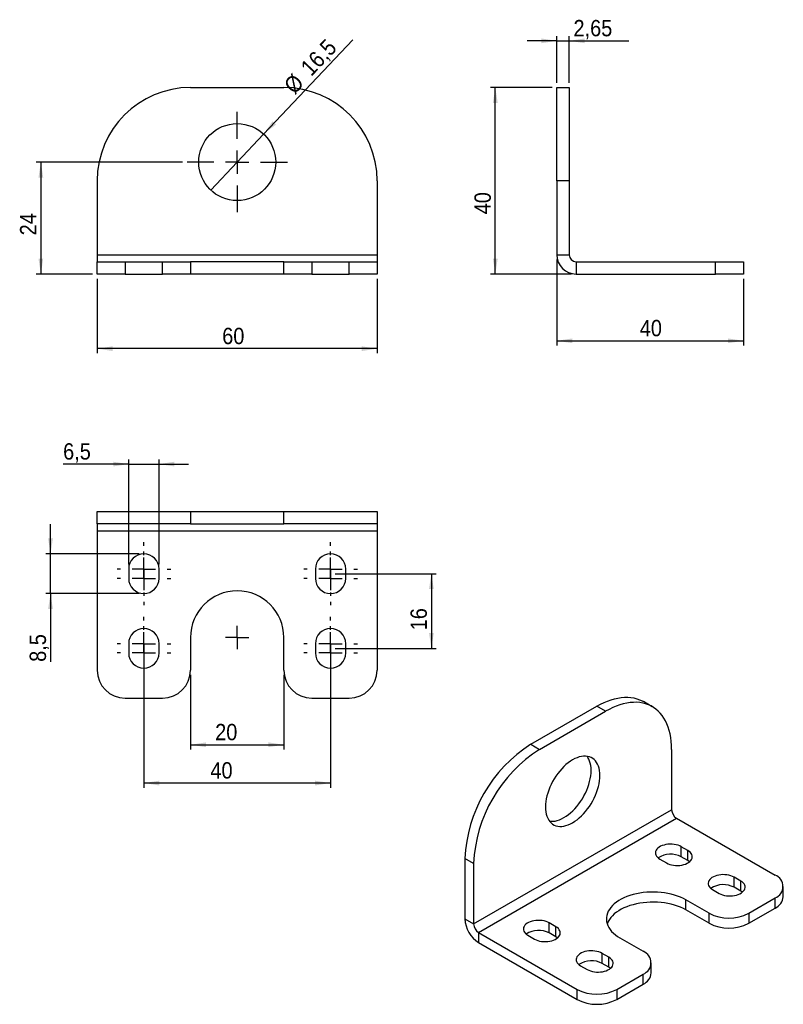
# Model space of a CAD drawing. Extents: x 245 to 409, y 72 to 283.
import ezdxf

# ---------------------------------------------------------------- set-up
doc = ezdxf.new("R2010")
doc.units = 0
doc.header["$PDSIZE"] = -1
doc.linetypes.add('HIDDEN', pattern=[1.905, 1.27, -0.635])
doc.layers.get('0').update_dxf_attribs({"linetype": 'CONTINUOUS'})
doc.styles.add('SLDTEXTSTYLE0', font='GOTHIC.TTF', dxfattribs={"width": 0.913})
doc.dimstyles.new('SLDDIMSTYLE0', dxfattribs={"dimtxt": 3.5, "dimasz": 3.302, "dimexe": 0, "dimexo": 0.0625, "dimgap": 0.875, "dimtad": 1, "dimdec": 3, "dimrnd": 1e-09, "dimzin": 12, "dimtxsty": 'SLDTEXTSTYLE0', "dimsah": 1, "dimcen": 0.09, "dimazin": 3, "dimtfac": 1, "dimtdec": 3, "dimtofl": 0, "dimtmove": 0, "dimatfit": 3, "dimtolj": 1, "dimtzin": 12})
doc.dimstyles.new('SLDDIMSTYLE1', dxfattribs={"dimtxt": 3.5, "dimasz": 3.302, "dimexe": 0, "dimexo": 0.0625, "dimgap": 0.875, "dimtad": 1, "dimdec": 3, "dimrnd": 1e-09, "dimzin": 12, "dimtxsty": 'SLDTEXTSTYLE0', "dimsah": 1, "dimcen": 0.09, "dimazin": 3, "dimtfac": 1, "dimtdec": 3, "dimtmove": 0, "dimatfit": 3, "dimtolj": 1, "dimtzin": 12})
doc.dimstyles.new('SLDDIMSTYLE2', dxfattribs={"dimtxt": 3.5, "dimasz": 3.302, "dimexe": 0, "dimexo": 0.0625, "dimgap": 0.875, "dimtad": 1, "dimdec": 3, "dimrnd": 1e-09, "dimzin": 12, "dimtxsty": 'SLDTEXTSTYLE0', "dimblk1": 'NONE', "dimsah": 1, "dimcen": 0, "dimazin": 3, "dimtfac": 1, "dimtdec": 3, "dimtmove": 0, "dimatfit": 3, "dimtolj": 1, "dimtzin": 12})

# ---------------------------------------------------------------- blocks, each defined once
blk = doc.blocks.new('_D')
at = {"color": 218, "linetype": 'CONTINUOUS'}
for p, q in [((360.56, 231.42), (360.56, 212.96)), ((400.56, 227.27), (400.56, 212.96)), ((360.56, 213.96), (400.56, 213.96))]:
    blk.add_line(p, q, dxfattribs=at)
for points in [[(360.56, 213.96), (363.86, 213.45), (363.86, 214.46)], [(400.56, 213.96), (397.26, 214.46), (397.26, 213.45)]]:
    blk.add_solid(points, dxfattribs=at)
at = {"color": 218, "linetype": 'CONTINUOUS', "insert": (378.33, 218.43, 0.1), "char_height": 3.5, "attachment_point": 1, "style": 'SLDTEXTSTYLE0'}
blk.add_mtext('40', dxfattribs=at)
blk = doc.blocks.new('_D_1')
at = {"color": 218, "linetype": 'CONTINUOUS'}
for p, q in [((359.56, 268.27), (346.38, 268.27)), ((347.38, 228.27), (347.38, 268.27)), ((363.71, 228.27), (346.38, 228.27))]:
    blk.add_line(p, q, dxfattribs=at)
for points in [[(347.38, 268.27), (346.87, 264.96), (347.89, 264.96)], [(347.38, 228.27), (347.89, 231.57), (346.87, 231.57)]]:
    blk.add_solid(points, dxfattribs=at)
at = {"color": 218, "linetype": 'CONTINUOUS', "insert": (342.91, 241.07, 0.1), "char_height": 3.5, "attachment_point": 1, "rotation": 90, "style": 'SLDTEXTSTYLE0'}
blk.add_mtext('40', dxfattribs=at)
blk = doc.blocks.new('_D_2')
at = {"color": 218, "linetype": 'CONTINUOUS'}
for p, q in [((360.56, 269.27), (360.56, 279.27)), ((363.21, 269.27), (363.21, 279.27)), ((360.56, 278.27), (354.21, 278.27)), ((360.56, 278.27), (363.21, 278.27)), ((363.21, 278.27), (376.02, 278.27))]:
    blk.add_line(p, q, dxfattribs=at)
for points in [[(360.56, 278.27), (357.26, 278.77), (357.26, 277.76)], [(363.21, 278.27), (366.51, 277.76), (366.51, 278.77)]]:
    blk.add_solid(points, dxfattribs=at)
at = {"color": 218, "linetype": 'CONTINUOUS', "insert": (364.13, 282.74, 0.1), "char_height": 3.5, "attachment_point": 1, "style": 'SLDTEXTSTYLE0'}
blk.add_mtext('2,65', dxfattribs=at)
blk = doc.blocks.new('_D_3')
at = {"color": 218, "linetype": 'CONTINUOUS'}
for q in [(316.83, 278.45), (286.4, 246.27)]:
    blk.add_line((297.74, 258.26), q, dxfattribs=at)
blk.add_solid([(297.74, 258.26), (300.38, 260.31), (299.64, 261.01)], dxfattribs=at)
at = {"color": 218, "linetype": 'CONTINUOUS', "char_height": 3.5, "attachment_point": 1, "rotation": 46.6048, "style": 'SLDTEXTSTYLE0'}
for s, insert in [('16,5', (305.38, 272.9, -19.9)), ('%%c', (301.79, 269.03, -19.9))]:
    blk.add_mtext(s, dxfattribs=dict(at, insert=insert))
blk = doc.blocks.new('_NONE')
blk = doc.blocks.new('_D_4')
at = {"color": 218, "linetype": 'CONTINUOUS'}
for p, q in [((262.07, 227.27), (262.07, 211.27)), ((322.07, 227.27), (322.07, 211.27)), ((322.07, 212.27), (262.07, 212.27))]:
    blk.add_line(p, q, dxfattribs=at)
for points in [[(262.07, 212.27), (265.37, 211.76), (265.37, 212.77)], [(322.07, 212.27), (318.77, 212.77), (318.77, 211.76)]]:
    blk.add_solid(points, dxfattribs=at)
at = {"color": 218, "linetype": 'CONTINUOUS', "insert": (288.86, 216.74, -19.9), "char_height": 3.5, "attachment_point": 1, "style": 'SLDTEXTSTYLE0'}
blk.add_mtext('60', dxfattribs=at)
blk = doc.blocks.new('_D_5')
at = {"color": 218, "linetype": 'CONTINUOUS'}
for p, q in [((280.32, 252.27), (249, 252.27)), ((250, 252.27), (250, 228.27)), ((261.07, 228.27), (249, 228.27))]:
    blk.add_line(p, q, dxfattribs=at)
for points in [[(250, 252.27), (249.49, 248.96), (250.51, 248.96)], [(250, 228.27), (250.51, 231.57), (249.49, 231.57)]]:
    blk.add_solid(points, dxfattribs=at)
at = {"color": 218, "linetype": 'CONTINUOUS', "insert": (245.53, 236.56, -19.9), "char_height": 3.5, "attachment_point": 1, "rotation": 90, "style": 'SLDTEXTSTYLE0'}
blk.add_mtext('24', dxfattribs=at)
blk = doc.blocks.new('SW_CENTERMARKSYMBOL_0')
at = {"color": 0, "linetype": 'CONTINUOUS'}
for p, q in [((0, 5), (0, 10.75)), ((0, 0), (0, 2.5)), ((-5, 0), (-10.75, 0)), ((0, 0), (-2.5, 0)), ((0, 0), (0, -2.5)), ((0, 0), (2.5, 0)), ((5, 0), (10.75, 0)), ((0, -5), (0, -10.75))]:
    blk.add_line(p, q, dxfattribs=at)
blk = doc.blocks.new('_D_6')
at = {"color": 218, "linetype": 'CONTINUOUS'}
for p, q in [((272.07, 147.02), (272.07, 118.14)), ((312.07, 147.02), (312.07, 118.14)), ((312.07, 119.14), (272.07, 119.14))]:
    blk.add_line(p, q, dxfattribs=at)
for points in [[(272.07, 119.14), (275.37, 118.63), (275.37, 119.65)], [(312.07, 119.14), (308.77, 119.65), (308.77, 118.63)]]:
    blk.add_solid(points, dxfattribs=at)
at = {"color": 218, "linetype": 'CONTINUOUS', "insert": (286.33, 123.61, 0.1), "char_height": 3.5, "attachment_point": 1, "style": 'SLDTEXTSTYLE0'}
blk.add_mtext('40', dxfattribs=at)
blk = doc.blocks.new('_D_7')
at = {"color": 179, "linetype": 'CONTINUOUS'}
for p, q in [((313.07, 164.02), (334.68, 164.02)), ((333.68, 164.02), (333.68, 148.02)), ((313.07, 148.02), (334.68, 148.02))]:
    blk.add_line(p, q, dxfattribs=at)
for points in [[(333.68, 164.02), (333.17, 160.72), (334.19, 160.72)], [(333.68, 148.02), (334.19, 151.33), (333.17, 151.33)]]:
    blk.add_solid(points, dxfattribs=at)
at = {"color": 179, "linetype": 'CONTINUOUS', "insert": (329.21, 151.89, 0.1), "char_height": 3.5, "attachment_point": 1, "rotation": 90, "style": 'SLDTEXTSTYLE0'}
blk.add_mtext('16', dxfattribs=at)
blk = doc.blocks.new('_D_8')
at = {"color": 218, "linetype": 'CONTINUOUS'}
for p, q in [((282.07, 142.35), (282.07, 126.35)), ((302.07, 142.35), (302.07, 126.35)), ((282.07, 127.35), (302.07, 127.35))]:
    blk.add_line(p, q, dxfattribs=at)
for points in [[(282.07, 127.35), (285.37, 126.84), (285.37, 127.86)], [(302.07, 127.35), (298.77, 127.86), (298.77, 126.84)]]:
    blk.add_solid(points, dxfattribs=at)
at = {"color": 218, "linetype": 'CONTINUOUS', "insert": (287.35, 131.82, -19.9), "char_height": 3.5, "attachment_point": 1, "style": 'SLDTEXTSTYLE0'}
blk.add_mtext('20', dxfattribs=at)
blk = doc.blocks.new('_D_9')
at = {"color": 218, "linetype": 'CONTINUOUS'}
for p, q in [((252.07, 168.27), (252.07, 174.62)), ((271.07, 168.27), (251.07, 168.27)), ((252.07, 159.77), (252.07, 168.27)), ((271.07, 159.77), (251.07, 159.77)), ((252.07, 159.77), (252.07, 145.13))]:
    blk.add_line(p, q, dxfattribs=at)
for points in [[(252.07, 168.27), (252.58, 171.58), (251.56, 171.58)], [(252.07, 159.77), (251.56, 156.47), (252.58, 156.47)]]:
    blk.add_solid(points, dxfattribs=at)
at = {"color": 218, "linetype": 'CONTINUOUS', "insert": (247.6, 145.13, -19.9), "char_height": 3.5, "attachment_point": 1, "rotation": 90, "style": 'SLDTEXTSTYLE0'}
blk.add_mtext('8,5', dxfattribs=at)
blk = doc.blocks.new('_D_10')
at = {"color": 218, "linetype": 'CONTINUOUS'}
for p, q in [((268.82, 166.02), (268.82, 188.52)), ((275.32, 166.02), (275.32, 188.52)), ((268.82, 187.52), (254.77, 187.52)), ((268.82, 187.52), (275.32, 187.52)), ((275.32, 187.52), (281.67, 187.52))]:
    blk.add_line(p, q, dxfattribs=at)
for points in [[(268.82, 187.52), (265.52, 188.03), (265.52, 187.02)], [(275.32, 187.52), (278.62, 187.02), (278.62, 188.03)]]:
    blk.add_solid(points, dxfattribs=at)
at = {"color": 218, "linetype": 'CONTINUOUS', "insert": (254.77, 191.99, -19.9), "char_height": 3.5, "attachment_point": 1, "style": 'SLDTEXTSTYLE0'}
blk.add_mtext('6,5', dxfattribs=at)
blk = doc.blocks.new('SW_CENTERMARKSYMBOL_1')
at = {"color": 0, "linetype": 'CONTINUOUS'}
for p, q in [((0, 5), (0, 5.75)), ((0, 0), (0, 2.5)), ((-5, 0), (-5.75, 0)), ((0, 0), (-2.5, 0)), ((0, 0), (0, -2.5)), ((0, 0), (2.5, 0)), ((5, 0), (5.75, 0)), ((0, -5), (0, -5.75))]:
    blk.add_line(p, q, dxfattribs=at)
blk = doc.blocks.new('SW_CENTERMARKSYMBOL_2')
at = {"color": 0, "linetype": 'CONTINUOUS'}
for p, q in [((0, 5), (0, 5.75)), ((0, 0), (0, 2.5)), ((-5, 0), (-5.75, 0)), ((0, 0), (-2.5, 0)), ((0, 0), (0, -2.5)), ((0, 0), (2.5, 0)), ((5, 0), (5.75, 0)), ((0, -5), (0, -5.75))]:
    blk.add_line(p, q, dxfattribs=at)
blk = doc.blocks.new('SW_CENTERMARKSYMBOL_3')
at = {"color": 0, "linetype": 'CONTINUOUS'}
for p, q in [((0, 5), (0, 5.75)), ((0, 0), (0, 2.5)), ((-5, 0), (-5.75, 0)), ((0, 0), (-2.5, 0)), ((0, 0), (0, -2.5)), ((0, 0), (2.5, 0)), ((5, 0), (5.75, 0)), ((0, -5), (0, -5.75))]:
    blk.add_line(p, q, dxfattribs=at)
blk = doc.blocks.new('SW_CENTERMARKSYMBOL_4')
at = {"color": 0, "linetype": 'CONTINUOUS'}
for p, q in [((0, 5), (0, 5.75)), ((0, 0), (0, 2.5)), ((-5, 0), (-5.75, 0)), ((0, 0), (-2.5, 0)), ((0, 0), (0, -2.5)), ((0, 0), (2.5, 0)), ((5, 0), (5.75, 0)), ((0, -5), (0, -5.75))]:
    blk.add_line(p, q, dxfattribs=at)
blk = doc.blocks.new('SW_CENTERMARKSYMBOL_5')
at = {"color": 0, "linetype": 'CONTINUOUS'}
for p, q in [((0, 5), (0, 5.75)), ((0, 0), (0, 2.5)), ((-5, 0), (-5.75, 0)), ((0, 0), (-2.5, 0)), ((0, 0), (0, -2.5)), ((0, 0), (2.5, 0)), ((5, 0), (5.75, 0)), ((0, -5), (0, -5.75))]:
    blk.add_line(p, q, dxfattribs=at)
blk = doc.blocks.new('SW_CENTERMARKSYMBOL_6')
at = {"color": 0, "linetype": 'CONTINUOUS'}
for p, q in [((0, 5), (0, 5.75)), ((0, 0), (0, 2.5)), ((-5, 0), (-5.75, 0)), ((0, 0), (-2.5, 0)), ((0, 0), (0, -2.5)), ((0, 0), (2.5, 0)), ((5, 0), (5.75, 0)), ((0, -5), (0, -5.75))]:
    blk.add_line(p, q, dxfattribs=at)
blk = doc.blocks.new('SW_CENTERMARKSYMBOL_7')
at = {"color": 0, "linetype": 'CONTINUOUS'}
for p, q in [((0, 5), (0, 5.75)), ((0, 0), (0, 2.5)), ((-5, 0), (-5.75, 0)), ((0, 0), (-2.5, 0)), ((0, 0), (0, -2.5)), ((0, 0), (2.5, 0)), ((5, 0), (5.75, 0)), ((0, -5), (0, -5.75))]:
    blk.add_line(p, q, dxfattribs=at)
blk = doc.blocks.new('SW_CENTERMARKSYMBOL_8')
at = {"color": 0, "linetype": 'CONTINUOUS'}
for p, q in [((0, 5), (0, 5.75)), ((0, 0), (0, 2.5)), ((-5, 0), (-5.75, 0)), ((0, 0), (-2.5, 0)), ((0, 0), (0, -2.5)), ((0, 0), (2.5, 0)), ((5, 0), (5.75, 0)), ((0, -5), (0, -5.75))]:
    blk.add_line(p, q, dxfattribs=at)
blk = doc.blocks.new('SW_CENTERMARKSYMBOL_9')
at = {"color": 0, "linetype": 'CONTINUOUS'}
for q in [(0, 2.5), (-2.5, 0), (0, -2.5), (2.5, 0)]:
    blk.add_line((0, 0), q, dxfattribs=at)

msp = doc.modelspace()

# ---------------------------------------------------------------- linework, layer by layer
at = {"color": 7, "linetype": 'CONTINUOUS'}
for p, q in [((282.0697, 268.2655), (302.0697, 268.2655)), ((360.5573, 268.2655), (363.2073, 268.2655)), ((360.5573, 248.2655), (360.5573, 268.2655)), ((363.2073, 268.2655), (363.2073, 248.2655)), ((262.0697, 248.2655), (262.0697, 232.4155)), ((322.0697, 248.2655), (322.0697, 232.4155)), ((363.2073, 248.2655), (360.5573, 248.2655)), ((360.5573, 248.2655), (360.5573, 232.4155)), ((363.2073, 248.2655), (363.2073, 232.4155)), ((262.0697, 232.4155), (262.0697, 230.9155)), ((262.0697, 232.4155), (322.0697, 232.4155)), ((322.0697, 232.4155), (322.0697, 230.9155)), ((360.5573, 232.4155), (363.2073, 232.4155)), ((262.0697, 228.2655), (262.0697, 230.9155)), ((262.0697, 230.9155), (268.0697, 230.9155)), ((268.0697, 230.9155), (268.0697, 228.2655)), ((268.0697, 230.9155), (276.0697, 230.9155)), ((276.0697, 228.2655), (276.0697, 230.9155)), ((276.0697, 230.9155), (282.0697, 230.9155)), ((282.0697, 230.9155), (282.0697, 228.2655)), ((302.0697, 230.9155), (282.0697, 230.9155)), ((302.0697, 228.2655), (302.0697, 230.9155)), ((302.0697, 230.9155), (308.0697, 230.9155)), ((308.0697, 230.9155), (308.0697, 228.2655)), ((308.0697, 230.9155), (316.0697, 230.9155)), ((316.0697, 228.2655), (316.0697, 230.9155)), ((316.0697, 230.9155), (322.0697, 230.9155)), ((322.0697, 230.9155), (322.0697, 228.2655)), ((364.7073, 230.9155), (364.7073, 228.2655)), ((364.7073, 230.9155), (394.5573, 230.9155)), ((394.5573, 228.2655), (394.5573, 230.9155)), ((394.5573, 230.9155), (400.5573, 230.9155)), ((400.5573, 230.9155), (400.5573, 228.2655)), ((268.0697, 228.2655), (262.0697, 228.2655)), ((268.0697, 228.2655), (276.0697, 228.2655)), ((282.0697, 228.2655), (276.0697, 228.2655)), ((302.0697, 228.2655), (282.0697, 228.2655)), ((308.0697, 228.2655), (302.0697, 228.2655)), ((308.0697, 228.2655), (316.0697, 228.2655)), ((322.0697, 228.2655), (316.0697, 228.2655)), ((364.7073, 228.2655), (394.5573, 228.2655)), ((400.5573, 228.2655), (394.5573, 228.2655)), ((262.0697, 174.6988), (262.0697, 177.3488)), ((262.0697, 177.3488), (282.0697, 177.3488)), ((282.0697, 177.3488), (282.0697, 174.6988)), ((282.0697, 177.3488), (302.0697, 177.3488)), ((302.0697, 174.6988), (302.0697, 177.3488)), ((302.0697, 177.3488), (322.0697, 177.3488)), ((322.0697, 177.3488), (322.0697, 174.6988)), ((282.0697, 174.6988), (262.0697, 174.6988)), ((262.0697, 174.6988), (262.0697, 173.1988)), ((262.0697, 173.1988), (322.0697, 173.1988)), ((262.0697, 173.1988), (262.0697, 143.3488)), ((282.0697, 174.6988), (302.0697, 174.6988)), ((322.0697, 174.6988), (302.0697, 174.6988)), ((322.0697, 174.6988), (322.0697, 173.1988)), ((322.0697, 173.1988), (322.0697, 143.3488)), ((268.8197, 165.0238), (268.8197, 163.0238)), ((275.3197, 163.0238), (275.3197, 165.0238)), ((308.8197, 165.0238), (308.8197, 163.0238)), ((315.3197, 163.0238), (315.3197, 165.0238)), ((282.0697, 150.3488), (282.0697, 143.3488)), ((302.0697, 143.3488), (302.0697, 150.3488)), ((268.8197, 149.0238), (268.8197, 147.0238)), ((275.3197, 147.0238), (275.3197, 149.0238)), ((308.8197, 149.0238), (308.8197, 147.0238)), ((315.3197, 147.0238), (315.3197, 149.0238)), ((268.0697, 137.3488), (276.0697, 137.3488)), ((308.0697, 137.3488), (316.0697, 137.3488)), ((355.0047, 127.4451), (369.1469, 135.6092)), ((371.0207, 134.5275), (369.1469, 135.6092)), ((381.0199, 135.5176), (379.1461, 136.5994)), ((356.8786, 126.3634), (371.0207, 134.5275)), ((355.0047, 127.4451), (356.8786, 126.3634)), ((385.1628, 126.3607), (385.1628, 113.4186)), ((342.7364, 88.9263), (385.1628, 113.4186)), ((343.7971, 87.0892), (386.2235, 111.5814)), ((386.2235, 111.5814), (407.3306, 99.3965)), ((388.6453, 104.6726), (387.2311, 105.489)), ((387.2311, 103.3252), (387.2311, 105.489)), ((388.6453, 102.5088), (388.6453, 104.6726)), ((342.7364, 101.8685), (340.8626, 102.9502)), ((340.8626, 102.9502), (340.8626, 90.0081)), ((342.7364, 101.8685), (342.7364, 88.9263)), ((382.6349, 102.8357), (384.0491, 102.0193)), ((388.6453, 102.5088), (387.2311, 103.3252)), ((399.959, 98.1413), (398.5448, 98.9577)), ((398.5448, 96.7939), (398.5448, 98.9577)), ((399.959, 95.9775), (399.959, 98.1413)), ((393.9486, 96.3044), (395.3629, 95.488)), ((399.959, 95.9775), (398.5448, 96.7939)), ((409.088, 94.7835), (409.088, 96.9473)), ((393.1885, 91.2325), (388.2388, 94.0899)), ((388.2388, 91.9261), (388.2388, 94.0899)), ((401.6738, 91.2325), (407.3306, 94.4981)), ((407.3306, 92.3343), (407.3306, 94.4981)), ((393.1885, 89.0686), (388.2388, 91.9261)), ((393.1885, 89.0686), (393.1885, 91.2325)), ((401.6738, 89.0686), (407.3306, 92.3343)), ((401.6738, 91.2325), (401.6738, 89.0686)), ((340.8626, 90.0081), (342.7364, 88.9263)), ((360.3611, 88.3444), (358.9469, 89.1608)), ((358.9469, 86.997), (358.9469, 89.1608)), ((343.7971, 87.0892), (364.9042, 74.9043)), ((343.7971, 87.0892), (343.7971, 84.9254)), ((360.3611, 86.1806), (358.9469, 86.997)), ((360.3611, 86.1806), (360.3611, 88.3444)), ((343.7971, 84.9254), (364.9042, 72.7405)), ((354.3507, 86.5075), (355.7649, 85.6911)), ((374.0966, 85.9258), (379.0464, 83.0684)), ((371.6748, 81.8132), (370.2606, 82.6296)), ((370.2606, 80.4657), (370.2606, 82.6296)), ((371.6748, 79.6493), (370.2606, 80.4657)), ((371.6748, 79.6493), (371.6748, 81.8132)), ((380.8037, 78.4553), (380.8037, 80.6192)), ((365.6644, 79.9762), (367.0786, 79.1598)), ((373.3895, 74.9043), (379.0464, 78.1699)), ((379.0464, 76.0061), (379.0464, 78.1699)), ((373.3895, 72.7405), (379.0464, 76.0061)), ((364.9042, 72.7405), (364.9042, 74.9043)), ((373.3895, 74.9043), (373.3895, 72.7405))]:
    msp.add_line(p, q, dxfattribs=at)
at = {"color": 7, "linetype": 'CONTINUOUS', "flags": 128}
for points in [[(369.1469, 135.6092), (369.9125, 136.0273), (370.6759, 136.3962), (371.4348, 136.7149), (372.187, 136.9824), (372.9303, 137.1981), (373.6625, 137.3611), (374.3814, 137.4712), (375.085, 137.5278), (375.7712, 137.531), (376.4379, 137.4806), (377.0833, 137.3768), (377.7053, 137.2199), (378.3023, 137.0104), (378.8724, 136.7489), (379.1461, 136.5994)], [(385.1628, 126.3607), (385.1421, 127.2329), (385.0799, 128.0785), (384.9765, 128.8952), (384.8322, 129.6805), (384.6474, 130.4321), (384.4225, 131.1478), (384.1584, 131.8255), (383.8558, 132.4633), (383.5154, 133.0592), (383.1385, 133.6115), (382.726, 134.1186), (382.2792, 134.579), (381.7993, 134.9913), (381.2878, 135.3544), (380.7462, 135.6672), (380.1761, 135.9287), (379.5792, 136.1382), (378.9571, 136.2951), (378.3117, 136.3988), (377.645, 136.4492), (376.9588, 136.4461), (376.2552, 136.3894), (375.5363, 136.2794), (374.8041, 136.1163), (374.0608, 135.9007), (373.3086, 135.6331), (372.5497, 135.3144), (371.7863, 134.9455), (371.0207, 134.5275)], [(363.9496, 124.1172), (363.4679, 123.8161), (362.9895, 123.4711), (362.5176, 123.0844), (362.0555, 122.6587), (361.6063, 122.1971), (361.1731, 121.7025), (360.7589, 121.1784), (360.3665, 120.6283), (359.9986, 120.0561), (359.6577, 119.4656), (359.3461, 118.8608), (359.0659, 118.246), (358.8191, 117.6252), (358.6074, 117.0027), (358.4321, 116.3829), (358.2945, 115.7698), (358.1956, 115.1678), (358.1359, 114.5809), (358.116, 114.0131), (358.1359, 113.4683), (358.1956, 112.9502), (358.2945, 112.4624), (358.4321, 112.0082), (358.6074, 111.5907), (358.8191, 111.2128), (359.0659, 110.877), (359.3461, 110.5856), (359.6577, 110.3406), (359.9986, 110.1437), (360.3665, 109.9963), (360.7589, 109.8993), (361.1731, 109.8534), (361.6063, 109.8589), (362.0555, 109.9158), (362.5176, 110.0237), (362.9895, 110.1819), (363.4679, 110.3892), (363.9496, 110.6443), (364.4314, 110.9454), (364.9098, 111.2905), (365.3817, 111.6772), (365.8438, 112.1028), (366.293, 112.5645), (366.7261, 113.0591), (367.1403, 113.5832), (367.5327, 114.1332), (367.9006, 114.7055), (368.2416, 115.296), (368.5532, 115.9007), (368.8334, 116.5156), (369.0802, 117.1364), (369.2919, 117.7588), (369.4672, 118.3787), (369.6048, 118.9917), (369.7037, 119.5937), (369.7633, 120.1807), (369.7833, 120.7485), (369.7633, 121.2932), (369.7037, 121.8113), (369.6048, 122.2991), (369.4672, 122.7533), (369.2919, 123.1708), (369.0802, 123.5488), (368.8334, 123.8846), (368.5532, 124.176), (368.2416, 124.4209), (367.9006, 124.6178), (367.5327, 124.7653), (367.1403, 124.8623), (366.7261, 124.9082), (366.293, 124.9026), (365.8438, 124.8457), (365.3817, 124.7378), (364.9098, 124.5797), (364.4314, 124.3723), (363.9496, 124.1172)], [(358.9958, 110.9634), (359.2993, 110.9351), (359.7325, 110.9407), (360.1816, 110.9976), (360.6437, 111.1055), (361.1156, 111.2636), (361.5941, 111.471), (362.0758, 111.7261), (362.5575, 112.0272), (363.036, 112.3722), (363.5079, 112.7589), (363.97, 113.1845), (364.4191, 113.6462), (364.8523, 114.1408), (365.2665, 114.6649), (365.6589, 115.215), (366.0268, 115.7872), (366.3677, 116.3777), (366.6794, 116.9825), (366.9595, 117.5973), (367.2063, 118.2181), (367.4181, 118.8405), (367.5934, 119.4604), (367.7309, 120.0734), (367.8299, 120.6755), (367.8895, 121.2624), (367.9094, 121.8302), (367.8895, 122.375), (367.8299, 122.8931), (367.7309, 123.3808), (367.5934, 123.8351), (367.4181, 124.2526), (367.2063, 124.6305), (367.0296, 124.8798)], [(387.2311, 105.489), (386.8968, 105.6573), (386.5259, 105.7977), (386.1253, 105.9077), (385.7025, 105.9852), (385.2654, 106.0287), (384.8221, 106.0374), (384.3808, 106.0112), (383.9499, 105.9506), (383.5372, 105.8567), (383.1506, 105.7312), (382.7971, 105.5764), (382.4835, 105.3954), (382.2154, 105.1913), (381.998, 104.9681), (381.8353, 104.7299), (381.7303, 104.4811), (381.6849, 104.2264), (381.7001, 103.9705), (381.7754, 103.7181), (381.9096, 103.474), (382.1001, 103.2428), (382.3434, 103.0287), (382.6349, 102.8357)], [(384.0491, 102.0193), (384.3835, 101.851), (384.7544, 101.7105), (385.155, 101.6005), (385.5778, 101.5231), (386.0149, 101.4796), (386.4582, 101.4708), (386.8995, 101.497), (387.3304, 101.5576), (387.7431, 101.6516), (388.1297, 101.7771), (388.4832, 101.9318), (388.7968, 102.1129), (389.0648, 102.3169), (389.2822, 102.5401), (389.445, 102.7784), (389.55, 103.0271), (389.5953, 103.2819), (389.5802, 103.5378), (389.5048, 103.7901), (389.3706, 104.0342), (389.1801, 104.2655), (388.9369, 104.4796), (388.6453, 104.6726)], [(389.0024, 102.264), (388.9369, 102.3158), (388.6453, 102.5088)], [(398.5448, 98.9577), (398.2105, 99.126), (397.8396, 99.2665), (397.439, 99.3764), (397.0162, 99.4539), (396.5791, 99.4974), (396.1358, 99.5062), (395.6945, 99.48), (395.2636, 99.4193), (394.8509, 99.3254), (394.4643, 99.1999), (394.1108, 99.0452), (393.7972, 98.8641), (393.5291, 98.6601), (393.3117, 98.4369), (393.149, 98.1986), (393.044, 97.9499), (392.9986, 97.6951), (393.0138, 97.4392), (393.0891, 97.1869), (393.2233, 96.9428), (393.4138, 96.7115), (393.6571, 96.4974), (393.9486, 96.3044)], [(395.3629, 95.488), (395.6972, 95.3197), (396.0681, 95.1793), (396.4687, 95.0693), (396.8915, 94.9918), (397.3286, 94.9483), (397.7719, 94.9396), (398.2132, 94.9658), (398.6441, 95.0264), (399.0568, 95.1203), (399.4434, 95.2458), (399.7969, 95.4006), (400.1105, 95.5816), (400.3785, 95.7857), (400.5959, 96.0089), (400.7587, 96.2471), (400.8637, 96.4959), (400.9091, 96.7506), (400.8939, 97.0065), (400.8185, 97.2589), (400.6844, 97.5029), (400.4938, 97.7342), (400.2506, 97.9483), (399.959, 98.1413)], [(388.2388, 94.0899), (387.6767, 94.3904), (387.0765, 94.6652), (386.4416, 94.9126), (385.7757, 95.1313), (385.0828, 95.3199), (384.367, 95.4773), (383.6323, 95.6027), (382.8832, 95.6952), (382.124, 95.7543), (381.3592, 95.7797), (380.5933, 95.7712), (379.8308, 95.7289), (379.0761, 95.653), (378.3337, 95.5441), (377.6079, 95.4026), (376.903, 95.2294), (376.2231, 95.0256), (375.5722, 94.7924), (374.9542, 94.5311), (374.3726, 94.2433), (373.831, 93.9305), (373.3323, 93.5948), (372.8797, 93.238), (372.4757, 92.8623), (372.1227, 92.4698), (371.8228, 92.0629), (371.5777, 91.6439), (371.3889, 91.2153), (371.2575, 90.7796), (371.1842, 90.3394), (371.1695, 89.8973), (371.2135, 89.4558), (371.3159, 89.0175), (371.4762, 88.5851), (371.6933, 88.161), (371.966, 87.7477), (372.2927, 87.3477), (372.6715, 86.9633), (373.1001, 86.5968), (373.5761, 86.2503), (374.0966, 85.9258)], [(400.3162, 95.7327), (400.2506, 95.7845), (399.959, 95.9775)], [(388.2388, 91.9261), (387.6767, 92.2266), (387.0765, 92.5013), (386.4416, 92.7488), (385.7757, 92.9675), (385.0828, 93.1561), (384.367, 93.3135), (383.6323, 93.4388), (382.8832, 93.5313), (382.124, 93.5904), (381.3592, 93.6158), (380.5933, 93.6074), (379.8308, 93.5651), (379.0761, 93.4892), (378.3337, 93.3802), (377.6079, 93.2387), (376.903, 93.0656), (376.2231, 92.8618), (375.5722, 92.6286), (374.9542, 92.3673), (374.3726, 92.0794), (373.831, 91.7667), (373.3323, 91.431), (372.8797, 91.0742), (372.4757, 90.6985), (372.1227, 90.306), (371.8228, 89.8991), (371.5777, 89.4801), (371.3889, 89.0515), (371.3449, 88.9259)], [(358.9469, 89.1608), (358.6125, 89.3291), (358.2416, 89.4696), (357.841, 89.5795), (357.4182, 89.657), (356.9811, 89.7005), (356.5378, 89.7093), (356.0965, 89.6831), (355.6656, 89.6224), (355.2529, 89.5285), (354.8663, 89.403), (354.5128, 89.2483), (354.1992, 89.0672), (353.9312, 88.8632), (353.7138, 88.64), (353.551, 88.4017), (353.446, 88.153), (353.4007, 87.8982), (353.4158, 87.6423), (353.4912, 87.39), (353.6254, 87.1459), (353.8159, 86.9146), (354.0591, 86.7005), (354.3507, 86.5075)], [(355.7649, 85.6911), (356.0992, 85.5228), (356.4701, 85.3824), (356.8707, 85.2724), (357.2935, 85.1949), (357.7306, 85.1514), (358.1739, 85.1427), (358.6152, 85.1689), (359.0461, 85.2295), (359.4588, 85.3234), (359.8454, 85.4489), (360.1989, 85.6037), (360.5125, 85.7847), (360.7806, 85.9888), (360.998, 86.212), (361.1607, 86.4502), (361.2657, 86.699), (361.3111, 86.9537), (361.2959, 87.2096), (361.2206, 87.462), (361.0864, 87.706), (360.8959, 87.9373), (360.6526, 88.1514), (360.3611, 88.3444)], [(360.7182, 85.9358), (360.6526, 85.9876), (360.3611, 86.1806)], [(370.2606, 82.6296), (369.9262, 82.7979), (369.5553, 82.9383), (369.1547, 83.0483), (368.732, 83.1257), (368.2948, 83.1693), (367.8515, 83.178), (367.4103, 83.1518), (366.9793, 83.0912), (366.5666, 82.9972), (366.18, 82.8717), (365.8266, 82.717), (365.5129, 82.5359), (365.2449, 82.3319), (365.0275, 82.1087), (364.8647, 81.8705), (364.7597, 81.6217), (364.7144, 81.367), (364.7295, 81.111), (364.8049, 80.8587), (364.9391, 80.6146), (365.1296, 80.3834), (365.3729, 80.1692), (365.6644, 79.9762)], [(367.0786, 79.1598), (367.4129, 78.9915), (367.7838, 78.8511), (368.1844, 78.7411), (368.6072, 78.6637), (369.0443, 78.6201), (369.4876, 78.6114), (369.9289, 78.6376), (370.3599, 78.6982), (370.7725, 78.7922), (371.1591, 78.9177), (371.5126, 79.0724), (371.8262, 79.2535), (372.0943, 79.4575), (372.3117, 79.6807), (372.4744, 79.9189), (372.5794, 80.1677), (372.6248, 80.4224), (372.6096, 80.6784), (372.5343, 80.9307), (372.4001, 81.1748), (372.2096, 81.406), (371.9663, 81.6202), (371.6748, 81.8132)], [(372.0319, 79.4046), (371.9663, 79.4563), (371.6748, 79.6493)]]:
    msp.add_lwpolyline(points, dxfattribs=at)
at = {"color": 7, "linetype": 'CONTINUOUS'}
msp.add_circle((292.0697, 252.2655), 8.25, dxfattribs=at)
for centre, radius, start, end in [((282.0697, 248.2655), 20, 90, 180), ((302.0697, 248.2655), 20, 0, 90), ((364.7073, 232.4155), 4.15, 180, 270), ((364.7073, 232.4155), 1.5, 180, 270), ((272.0697, 165.0238), 3.25, 0, 180), ((312.0697, 165.0238), 3.25, 0, 180), ((272.0697, 163.0238), 3.25, 180, 0), ((312.0697, 163.0238), 3.25, 180, 0), ((292.0697, 150.3488), 10, 0, 180), ((272.0697, 149.0238), 3.25, 0, 180), ((312.0697, 149.0238), 3.25, 0, 180), ((272.0697, 147.0238), 3.25, 180, 0), ((312.0697, 147.0238), 3.25, 180, 0), ((268.0697, 143.3488), 6, 180, 270), ((276.0697, 143.3488), 6, 270, 0), ((308.0697, 143.3488), 6, 180, 270), ((316.0697, 143.3488), 6, 270, 0), ((371.5306, 101.574), 30.6988, 122.569432, 177.430568), ((373.4044, 100.4922), 30.6989, 122.569466, 177.430534), ((387.4657, 113.5233), 2.3052, 182.605493, 237.394507), ((384.957, 99.1034), 4.7953, 61.690255, 123.967209), ((406.4011, 96.9473), 2.6197, 290.783376, 69.216593), ((396.2707, 92.5722), 4.7953, 61.690265, 123.96719), ((406.0853, 95.0829), 3.0176, 294.374574, 354.30523), ((397.4311, 99.4207), 9.2221, 242.609671, 297.39035), ((347.2159, 90.2877), 6.3595, 182.520089, 237.479911), ((345.0393, 89.0311), 2.3052, 182.605493, 237.394507), ((397.4311, 97.2569), 9.2221, 242.609671, 297.39035), ((356.6728, 82.7753), 4.7953, 61.690229, 123.967235), ((378.1168, 80.6192), 2.6197, 290.78337, 69.216568), ((367.9865, 76.244), 4.7953, 61.690238, 123.967216), ((377.801, 78.7548), 3.0176, 294.374591, 354.30519), ((369.1469, 83.0926), 9.2221, 242.60966, 297.39035), ((369.1469, 80.9287), 9.2221, 242.60966, 297.39035)]:
    msp.add_arc(centre, radius, start, end, dxfattribs=at)
at = {"color": 218, "linetype": 'HIDDEN'}
for p in [(272.0697, 164.0238), (312.0697, 164.0238), (272.0697, 148.0238), (312.0697, 148.0238)]:
    msp.add_point(p, dxfattribs=at)

# ---------------------------------------------------------------- block references
at = {"color": 218, "linetype": 'CONTINUOUS'}
for name, p in [('SW_CENTERMARKSYMBOL_0', (292.0697, 252.2655)), ('SW_CENTERMARKSYMBOL_8', (272.0697, 165.0238)), ('SW_CENTERMARKSYMBOL_6', (312.0697, 165.0238)), ('SW_CENTERMARKSYMBOL_7', (272.0697, 163.0238)), ('SW_CENTERMARKSYMBOL_5', (312.0697, 163.0238)), ('SW_CENTERMARKSYMBOL_2', (272.0697, 149.0238)), ('SW_CENTERMARKSYMBOL_4', (312.0697, 149.0238)), ('SW_CENTERMARKSYMBOL_1', (272.0697, 147.0238)), ('SW_CENTERMARKSYMBOL_9', (292.0697, 150.3488)), ('SW_CENTERMARKSYMBOL_3', (312.0697, 147.0238))]:
    msp.add_blockref(name, p, dxfattribs=at)

# ---------------------------------------------------------------- dimensions: what is measured, and where the dimension line sits
for base, p1, p2, dimstyle, picture, middle in [((363.2073, 278.2655), (360.5573, 268.2655), (363.2073, 268.2655), 'SLDDIMSTYLE1', '_D_2', (370.0741, 278.2655)), ((400.5573, 213.9551), (360.5573, 232.4155), (400.5573, 228.2655), 'SLDDIMSTYLE0', '_D', (382.3347, 213.9551)), ((262.0697, 212.2655), (322.0697, 228.2655), (262.0697, 228.2655), 'SLDDIMSTYLE0', '_D_4', (292.8676, 212.2655)), ((275.3197, 187.5238), (268.8197, 165.0238), (275.3197, 165.0238), 'SLDDIMSTYLE1', '_D_10', (259.4239, 187.5238)), ((272.0697, 119.1395), (312.0697, 148.0238), (272.0697, 148.0238), 'SLDDIMSTYLE0', '_D_6', (290.3353, 119.1395)), ((302.0697, 127.3488), (282.0697, 143.3488), (302.0697, 143.3488), 'SLDDIMSTYLE0', '_D_8', (291.3578, 127.3488))]:
    dim = msp.add_linear_dim(base=base, p1=p1, p2=p2, dimstyle=dimstyle, dxfattribs=at)
    dim.commit()
    dim.dimension.update_dxf_attribs({"geometry": picture, "text_midpoint": middle, "dimtype": 160})
dim = msp.add_diameter_dim_2p(p1=(286.4017, 246.2707), p2=(297.7376, 258.2602), dimstyle='SLDDIMSTYLE2', dxfattribs=at)
dim.commit()
dim.dimension.update_dxf_attribs({"geometry": '_D_3', "text_midpoint": (311.0244, 272.3129), "dimtype": 163})
for base, p1, p2, dimstyle, picture, middle in [((347.3815, 268.2655), (364.7073, 228.2655), (360.5573, 268.2655), 'SLDDIMSTYLE0', '_D_1', (347.3815, 245.0774)), ((250.0004, 228.2655), (281.3197, 252.2655), (262.0697, 228.2655), 'SLDDIMSTYLE0', '_D_5', (250.0004, 240.5716)), ((252.0697, 168.2738), (272.0697, 159.7738), (272.0697, 168.2738), 'SLDDIMSTYLE1', '_D_9', (252.0697, 149.7803))]:
    dim = msp.add_linear_dim(base=base, p1=p1, p2=p2, angle=90, dimstyle=dimstyle, dxfattribs=at)
    dim.commit()
    dim.dimension.update_dxf_attribs({"geometry": picture, "text_midpoint": middle, "dimtype": 160})
at = {"color": 179, "linetype": 'CONTINUOUS'}
dim = msp.add_linear_dim(base=(333.6814, 148.0238), p1=(312.0697, 164.0238), p2=(312.0697, 148.0238), angle=90, dimstyle='SLDDIMSTYLE0', dxfattribs=at)
dim.commit()
dim.dimension.update_dxf_attribs({"geometry": '_D_7', "text_midpoint": (333.6814, 155.9021), "dimtype": 160})

doc.saveas('drawing.dxf')
